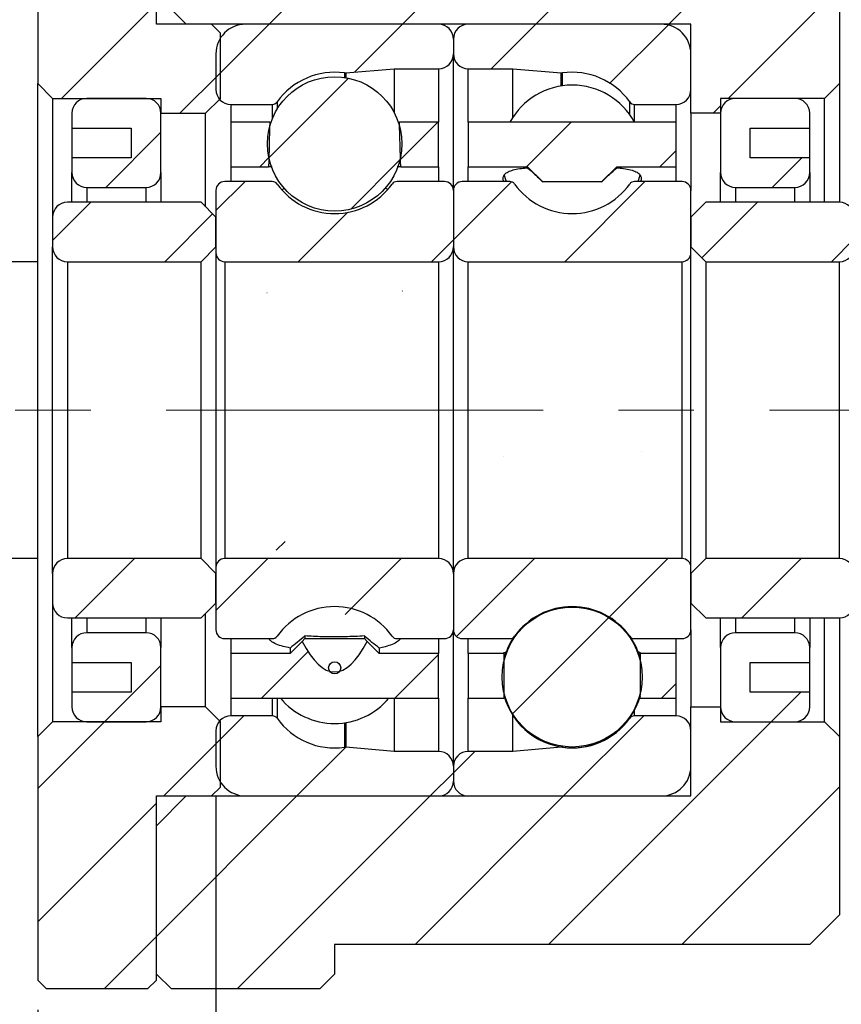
# Model space of a CAD drawing. Header units: millimetres. Extents: x 29 to 347, y 49 to 193.
# Tile 9 of 12: x 220 to 247, y 69 to 103. Entities that reach past the tile are written whole.
import ezdxf

# ---------------------------------------------------------------- set-up
doc = ezdxf.new("R2010")
doc.units = ezdxf.units.MM
doc.linetypes.add('CENTERX2', pattern=[20.32, 12.7, -2.54, 2.54, -2.54])
doc.layers.add('FORMAT', color=7, linetype='Continuous')
doc.styles.add('SLDTEXTSTYLE0', font='TXT', dxfattribs={"width": 0.75})
doc.dimstyles.new('SLDDIMSTYLE0', dxfattribs={"dimtxt": 3.5, "dimasz": 2.5, "dimexe": 0, "dimexo": 0.0625, "dimgap": 0.875, "dimtad": 1, "dimdec": 1, "dimrnd": 1e-09, "dimzin": 12, "dimdsep": 46, "dimtxsty": 'SLDTEXTSTYLE0', "dimsah": 1, "dimcen": 0.09, "dimadec": 0, "dimazin": 3, "dimtfac": 1, "dimtdec": 1, "dimtofl": 0, "dimtmove": 0, "dimatfit": 3, "dimfxl": 0, "dimfrac": 2, "dimtolj": 1, "dimtzin": 12, "dimarcsym": 0})
doc.dimstyles.new('SLDDIMSTYLE3', dxfattribs={"dimtxt": 3.5, "dimasz": 2.5, "dimexe": 0, "dimexo": 0.0625, "dimgap": 0.875, "dimtad": 1, "dimrnd": 1e-09, "dimzin": 12, "dimdsep": 46, "dimtxsty": 'SLDTEXTSTYLE0', "dimsah": 1, "dimcen": 0.09, "dimadec": 0, "dimazin": 3, "dimtfac": 1, "dimtmove": 0, "dimatfit": 0, "dimfxl": 0, "dimfrac": 2, "dimtolj": 1, "dimtzin": 12, "dimarcsym": 0})
doc.dimstyles.new('SLDDIMSTYLE5', dxfattribs={"dimtxt": 3.5, "dimasz": 2.5, "dimexe": 0, "dimexo": 0.0625, "dimgap": 0.875, "dimtad": 1, "dimdec": 1, "dimrnd": 1e-09, "dimzin": 12, "dimdsep": 46, "dimtxsty": 'SLDTEXTSTYLE0', "dimsah": 1, "dimcen": 0.09, "dimadec": 0, "dimazin": 3, "dimtfac": 1, "dimtdec": 1, "dimtmove": 0, "dimatfit": 0, "dimfxl": 0, "dimfrac": 2, "dimtolj": 1, "dimtzin": 12, "dimarcsym": 0})

# ---------------------------------------------------------------- blocks, each defined once
blk = doc.blocks.new('_D_17')
at = {"layer": 'FORMAT', "color": 7}
for p, q in [((247.372, 107.44), (247.372, 124.167)), ((255.872, 95.94), (255.872, 124.167)), ((247.372, 123.167), (241.872, 123.167)), ((247.372, 123.167), (255.872, 123.167)), ((255.872, 123.167), (261.372, 123.167))]:
    blk.add_line(p, q, dxfattribs=at)
for centre, start, end in [((254.533, 125.945), 153.4349, 206.5651), ((249.886, 125.945), 333.4349, 26.5651)]:
    blk.add_arc(centre, 6.212, start, end, dxfattribs=at)
for points in [[(247.372, 123.167), (244.872, 123.417), (244.872, 122.917)], [(255.872, 123.167), (258.372, 122.917), (258.372, 123.417)]]:
    blk.add_solid(points, dxfattribs=at)
at = {"layer": 'FORMAT', "color": 7, "insert": (248.976, 127.679), "char_height": 3.5, "attachment_point": 1, "style": 'SLDTEXTSTYLE0'}
blk.add_mtext('8.5', dxfattribs=at)
blk = doc.blocks.new('_D_18')
at = {"layer": 'FORMAT', "color": 7}
for p, q in [((226.372, 76.44), (226.372, 61.762)), ((220.372, 69.24), (220.372, 61.762)), ((220.372, 62.762), (215.146, 62.762)), ((220.372, 62.762), (226.372, 62.762)), ((226.372, 62.762), (231.872, 62.762))]:
    blk.add_line(p, q, dxfattribs=at)
for points in [[(220.372, 62.762), (217.872, 63.012), (217.872, 62.512)], [(226.372, 62.762), (228.872, 62.512), (228.872, 63.012)]]:
    blk.add_solid(points, dxfattribs=at)
at = {"layer": 'FORMAT', "color": 7, "insert": (215.146, 67.273), "char_height": 3.5, "attachment_point": 1, "style": 'SLDTEXTSTYLE0'}
blk.add_mtext('6', dxfattribs=at)
blk = doc.blocks.new('_D_19')
at = {"layer": 'FORMAT', "color": 7}
for p, q in [((255.872, 82.94), (255.872, 61.762)), ((226.372, 76.44), (226.372, 61.762)), ((255.872, 62.762), (226.372, 62.762))]:
    blk.add_line(p, q, dxfattribs=at)
for points in [[(226.372, 62.762), (228.872, 62.512), (228.872, 63.012)], [(255.872, 62.762), (253.372, 63.012), (253.372, 62.512)]]:
    blk.add_solid(points, dxfattribs=at)
at = {"layer": 'FORMAT', "color": 7, "insert": (236.777, 67.273), "char_height": 3.5, "attachment_point": 1, "style": 'SLDTEXTSTYLE0'}
blk.add_mtext('29.5', dxfattribs=at)
blk = doc.blocks.new('_D_20')
at = {"layer": 'FORMAT', "color": 7}
for p, q in [((214.353, 94.44), (214.353, 99.94)), ((220.372, 94.44), (213.353, 94.44)), ((214.353, 94.44), (214.353, 84.44)), ((220.372, 84.44), (213.353, 84.44)), ((214.353, 84.44), (214.353, 78.94))]:
    blk.add_line(p, q, dxfattribs=at)
for points in [[(214.353, 94.44), (214.603, 96.94), (214.103, 96.94)], [(214.353, 84.44), (214.103, 81.94), (214.603, 81.94)]]:
    blk.add_solid(points, dxfattribs=at)
at = {"layer": 'FORMAT', "color": 7, "char_height": 3.5, "attachment_point": 1, "rotation": 90, "style": 'SLDTEXTSTYLE0'}
for s, insert in [('10', (209.787, 88.673)), ('%%c', (209.841, 83.395))]:
    blk.add_mtext(s, dxfattribs=dict(at, insert=insert))

msp = doc.modelspace()

# ---------------------------------------------------------------- hatches: boundary and pattern name
at = {"linetype": 'Continuous', "lineweight": 18}
h = msp.add_hatch(dxfattribs=at)
h.set_pattern_fill('ANSI31', style=0)
h.paths.add_polyline_path([(226.5224, 102.1396), (226.2224, 102.4396), (224.3724, 102.4396), (224.3724, 108.9396), (220.6724, 108.9396), (220.3724, 108.6396), (220.3724, 100.4396), (220.8724, 99.9396), (224.5224, 99.9396), (224.5224, 99.4396), (226.0224, 99.4396), (226.5224, 99.9396)], flags=0)
h = msp.add_hatch(dxfattribs=at)
h.set_pattern_fill('ANSI31', style=0)
h.paths.add_polyline_path([(224.3724, 103.4396), (225.3724, 102.4396), (242.3724, 102.4396), (242.3724, 99.4396), (243.3724, 99.4396), (243.3724, 99.9396), (246.8724, 99.9396), (247.3724, 100.4396), (247.3724, 106.4396), (246.3724, 107.4396), (230.3724, 107.4396), (230.3724, 108.4396), (229.8724, 108.9396), (224.8724, 108.9396), (224.3724, 108.4396)], flags=0)
h = msp.add_hatch(dxfattribs=at)
h.set_pattern_fill('ANSI31', style=0)
edge = h.paths.add_edge_path(flags=0)
edge.add_line((234.3724, 101.4396), (234.3724, 101.9396))
edge.add_arc((233.8724, 101.9396), 0.5, 0, 90)
edge.add_line((233.8724, 102.4396), (227.3724, 102.4396))
edge.add_arc((227.3724, 101.4396), 1, 90, 180)
edge.add_line((226.3724, 101.4396), (226.3724, 100.2396))
edge.add_arc((226.8724, 100.2396), 0.5, 180, 270)
edge.add_line((226.8724, 99.7396), (228.2718, 99.7396))
edge.add_arc((228.2718, 99.9396), 0.2, 270, 324.47108)
edge.add_arc((230.3724, 98.4396), 2.3813, 82.10725, 144.47108, ccw=False)
edge.add_arc((230.7269, 100.9964), 0.2, 262.10725, 275)
edge.add_line((230.7443, 100.7971), (232.3724, 100.9396))
edge.add_line((232.3724, 100.9396), (233.8724, 100.9396))
edge.add_arc((233.8724, 101.4396), 0.5, 270, 360)
h = msp.add_hatch(dxfattribs=at)
h.set_pattern_fill('ANSI31', style=0)
edge = h.paths.add_edge_path(flags=0)
edge.add_line((241.3724, 102.4396), (234.8724, 102.4396))
edge.add_arc((234.8724, 101.9396), 0.5, 90, 180)
edge.add_line((234.3724, 101.9396), (234.3724, 101.4396))
edge.add_arc((234.8724, 101.4396), 0.5, 180, 270)
edge.add_line((234.8724, 100.9396), (236.3724, 100.9396))
edge.add_line((236.3724, 100.9396), (238.0006, 100.7971))
edge.add_arc((238.018, 100.9964), 0.2, 265, 277.89275)
edge.add_arc((238.3724, 98.4396), 2.3813, 35.52892, 97.89275, ccw=False)
edge.add_arc((240.4731, 99.9396), 0.2, 215.52892, 270)
edge.add_line((240.4731, 99.7396), (241.8724, 99.7396))
edge.add_arc((241.8724, 100.2396), 0.5, 270, 360)
edge.add_line((242.3724, 100.2396), (242.3724, 101.4396))
edge.add_arc((241.3724, 101.4396), 1, 0, 90)
h = msp.add_hatch(dxfattribs=at)
h.set_pattern_fill('ANSI31', style=0)
edge = h.paths.add_edge_path(flags=0)
edge.add_arc((230.3724, 98.4091), 2.2634, 0, 360)
h = msp.add_hatch(dxfattribs=at)
h.set_pattern_fill('ANSI31', style=0)
edge = h.paths.add_edge_path(flags=0)
edge.add_line((223.5224, 98.9396), (223.5224, 97.9396))
edge.add_line((223.5224, 97.9396), (221.5224, 97.9396))
edge.add_line((221.5224, 97.9396), (221.5224, 97.4396))
edge.add_arc((222.0224, 97.4396), 0.5, 180, 270)
edge.add_line((222.0224, 96.9396), (224.0224, 96.9396))
edge.add_arc((224.0224, 97.4396), 0.5, 270, 360)
edge.add_line((224.5224, 97.4396), (224.5224, 99.4396))
edge.add_arc((224.0224, 99.4396), 0.5, 0, 90)
edge.add_line((224.0224, 99.9396), (222.0224, 99.9396))
edge.add_arc((222.0224, 99.4396), 0.5, 90, 180)
edge.add_line((221.5224, 99.4396), (221.5224, 98.9396))
edge.add_line((221.5224, 98.9396), (223.5224, 98.9396))
h = msp.add_hatch(dxfattribs=at)
h.set_pattern_fill('ANSI31', style=0)
edge = h.paths.add_edge_path(flags=0)
edge.add_line((246.3724, 97.4396), (246.3724, 97.9396))
edge.add_line((246.3724, 97.9396), (244.3724, 97.9396))
edge.add_line((244.3724, 97.9396), (244.3724, 98.9396))
edge.add_line((244.3724, 98.9396), (246.3724, 98.9396))
edge.add_line((246.3724, 98.9396), (246.3724, 99.4396))
edge.add_arc((245.8724, 99.4396), 0.5, 360, 450)
edge.add_line((245.8724, 99.9396), (243.8724, 99.9396))
edge.add_arc((243.8724, 99.4396), 0.5, 90, 180)
edge.add_line((243.3724, 99.4396), (243.3724, 97.4396))
edge.add_arc((243.8724, 97.4396), 0.5, 180, 270)
edge.add_line((243.8724, 96.9396), (245.8724, 96.9396))
edge.add_arc((245.8724, 97.4396), 0.5, 270, 360)
h = msp.add_hatch(dxfattribs=at)
h.set_pattern_fill('ANSI31', style=0)
edge = h.paths.add_edge_path(flags=0)
edge.add_line((228.1885, 99.1396), (226.8724, 99.1396))
edge.add_line((226.8724, 99.1396), (226.8724, 97.6396))
edge.add_line((226.8724, 97.6396), (228.1473, 97.6396))
edge.add_ellipse((230.3724, 89.4396), major_axis=(0, 28.2786), ratio=0.0822177, start_angle=69.93928, end_angle=73.14372, ccw=False)
h = msp.add_hatch(dxfattribs=at)
h.set_pattern_fill('ANSI31', style=0)
edge = h.paths.add_edge_path(flags=0)
edge.add_ellipse((230.3724, 89.4396), major_axis=(0, 28.2786), ratio=0.0822177, start_angle=286.85628, end_angle=290.06072, ccw=False)
edge.add_line((232.5975, 97.6396), (233.8724, 97.6396))
edge.add_line((233.8724, 97.6396), (233.8724, 99.1396))
edge.add_line((233.8724, 99.1396), (232.5564, 99.1396))
h = msp.add_hatch(dxfattribs=at)
h.set_pattern_fill('ANSI31', style=0)
h.paths.add_polyline_path([(239.3724, 97.1396), (239.8724, 97.6396), (241.8724, 97.6396), (241.8724, 99.1396), (234.8724, 99.1396), (234.8724, 97.6396), (236.8724, 97.6396), (237.3724, 97.1396)], flags=0)
h = msp.add_hatch(dxfattribs=at)
h.set_pattern_fill('ANSI31', style=0)
edge = h.paths.add_edge_path(flags=0)
edge.add_line((226.3724, 96.8396), (226.3724, 94.7396))
edge.add_arc((226.6724, 94.7396), 0.3, 180, 270)
edge.add_line((226.6724, 94.4396), (233.8724, 94.4396))
edge.add_arc((233.8724, 94.9396), 0.5, 270, 360)
edge.add_line((234.3724, 94.9396), (234.3724, 96.8396))
edge.add_arc((234.0724, 96.8396), 0.3, 0, 90)
edge.add_line((234.0724, 97.1396), (232.4731, 97.1396))
edge.add_arc((232.4731, 96.9396), 0.2, 90, 144.47108)
edge.add_arc((230.3724, 98.4396), 2.3813, 215.52892, 324.47108, ccw=False)
edge.add_arc((228.2718, 96.9396), 0.2, 35.52892, 90)
edge.add_line((228.2718, 97.1396), (226.6724, 97.1396))
edge.add_arc((226.6724, 96.8396), 0.3, 90, 180)
h = msp.add_hatch(dxfattribs=at)
h.set_pattern_fill('ANSI31', style=0)
edge = h.paths.add_edge_path(flags=0)
edge.add_line((234.8724, 94.4396), (242.0724, 94.4396))
edge.add_arc((242.0724, 94.7396), 0.3, 270, 360)
edge.add_line((242.3724, 94.7396), (242.3724, 96.8396))
edge.add_arc((242.0724, 96.8396), 0.3, 0, 90)
edge.add_line((242.0724, 97.1396), (240.4731, 97.1396))
edge.add_arc((240.4731, 96.9396), 0.2, 90, 144.47108)
edge.add_arc((238.3724, 98.4396), 2.3813, 215.52892, 324.47108, ccw=False)
edge.add_arc((236.2718, 96.9396), 0.2, 35.52892, 90)
edge.add_line((236.2718, 97.1396), (234.6724, 97.1396))
edge.add_arc((234.6724, 96.8396), 0.3, 90, 180)
edge.add_line((234.3724, 96.8396), (234.3724, 94.9396))
edge.add_arc((234.8724, 94.9396), 0.5, 180, 270)
h = msp.add_hatch(dxfattribs=at)
h.set_pattern_fill('ANSI31', style=0)
edge = h.paths.add_edge_path(flags=0)
edge.add_line((225.8724, 94.4396), (226.3724, 94.9396))
edge.add_line((226.3724, 94.9396), (226.3724, 95.9396))
edge.add_line((226.3724, 95.9396), (225.8724, 96.4396))
edge.add_line((225.8724, 96.4396), (221.3724, 96.4396))
edge.add_arc((221.3724, 95.9396), 0.5, 90, 180)
edge.add_line((220.8724, 95.9396), (220.8724, 94.9396))
edge.add_arc((221.3724, 94.9396), 0.5, 180, 270)
edge.add_line((221.3724, 94.4396), (225.8724, 94.4396))
h = msp.add_hatch(dxfattribs=at)
h.set_pattern_fill('ANSI31', style=0)
edge = h.paths.add_edge_path(flags=0)
edge.add_line((242.3724, 94.9396), (242.8724, 94.4396))
edge.add_line((242.8724, 94.4396), (247.3724, 94.4396))
edge.add_arc((247.3724, 94.9396), 0.5, 270, 360)
edge.add_line((247.8724, 94.9396), (247.8724, 95.9396))
edge.add_arc((247.3724, 95.9396), 0.5, 0, 90)
edge.add_line((247.3724, 96.4396), (242.8724, 96.4396))
edge.add_line((242.8724, 96.4396), (242.3724, 95.9396))
edge.add_line((242.3724, 95.9396), (242.3724, 94.9396))
h = msp.add_hatch(dxfattribs=at)
h.set_pattern_fill('ANSI31', style=0)
edge = h.paths.add_edge_path(flags=0)
edge.add_ellipse((238.3724, 89.4396), major_axis=(0, -61.4813), ratio=0.0378163, start_angle=277.664595, end_angle=279.077566, ccw=False)
edge.add_line((236.0682, 81.2396), (234.8724, 81.2396))
edge.add_line((234.8724, 81.2396), (234.8724, 79.7396))
edge.add_line((234.8724, 79.7396), (236.0766, 79.7396))
h = msp.add_hatch(dxfattribs=at)
h.set_pattern_fill('ANSI31', style=0)
edge = h.paths.add_edge_path(flags=0)
edge.add_line((240.6683, 79.7396), (241.8724, 79.7396))
edge.add_line((241.8724, 79.7396), (241.8724, 81.2396))
edge.add_line((241.8724, 81.2396), (240.6767, 81.2396))
edge.add_ellipse((238.3724, 89.4396), major_axis=(0, -61.4813), ratio=0.0378163, start_angle=80.922434, end_angle=82.335405, ccw=False)
h = msp.add_hatch(dxfattribs=at)
h.set_pattern_fill('ANSI31', style=0)
edge = h.paths.add_edge_path(flags=0)
edge.add_line((226.8724, 79.7396), (233.8724, 79.7396))
edge.add_line((233.8724, 79.7396), (233.8724, 81.2396))
edge.add_line((233.8724, 81.2396), (231.8724, 81.2396))
edge.add_line((231.8724, 81.2396), (231.4627, 81.6493))
edge.add_ellipse((230.3724, 89.4396), major_axis=(0, -8.8201), ratio=0.2636028, start_angle=-27.9644, end_angle=27.9644, ccw=False)
edge.add_line((229.2822, 81.6493), (228.8724, 81.2396))
edge.add_line((228.8724, 81.2396), (226.8724, 81.2396))
edge.add_line((226.8724, 81.2396), (226.8724, 79.7396))
h = msp.add_hatch(dxfattribs=at)
h.set_pattern_fill('ANSI31', style=0)
edge = h.paths.add_edge_path(flags=0)
edge.add_line((226.3724, 83.9396), (225.8724, 84.4396))
edge.add_line((225.8724, 84.4396), (221.3724, 84.4396))
edge.add_arc((221.3724, 83.9396), 0.5, 90, 180)
edge.add_line((220.8724, 83.9396), (220.8724, 82.9396))
edge.add_arc((221.3724, 82.9396), 0.5, 180, 270)
edge.add_line((221.3724, 82.4396), (225.8724, 82.4396))
edge.add_line((225.8724, 82.4396), (226.3724, 82.9396))
edge.add_line((226.3724, 82.9396), (226.3724, 83.9396))
h = msp.add_hatch(dxfattribs=at)
h.set_pattern_fill('ANSI31', style=0)
edge = h.paths.add_edge_path(flags=0)
edge.add_line((233.8724, 84.4396), (226.6724, 84.4396))
edge.add_arc((226.6724, 84.1396), 0.3, 90, 180)
edge.add_line((226.3724, 84.1396), (226.3724, 82.0396))
edge.add_arc((226.6724, 82.0396), 0.3, 180, 270)
edge.add_line((226.6724, 81.7396), (228.2718, 81.7396))
edge.add_arc((228.2718, 81.9396), 0.2, 270, 324.47108)
edge.add_arc((230.3724, 80.4396), 2.3813, 35.52892, 144.47108, ccw=False)
edge.add_arc((232.4731, 81.9396), 0.2, 215.52892, 270)
edge.add_line((232.4731, 81.7396), (234.0724, 81.7396))
edge.add_arc((234.0724, 82.0396), 0.3, 270, 360)
edge.add_line((234.3724, 82.0396), (234.3724, 83.9396))
edge.add_arc((233.8724, 83.9396), 0.5, 360, 450)
h = msp.add_hatch(dxfattribs=at)
h.set_pattern_fill('ANSI31', style=0)
edge = h.paths.add_edge_path(flags=0)
edge.add_line((242.3724, 82.0396), (242.3724, 84.1396))
edge.add_arc((242.0724, 84.1396), 0.3, 0, 90)
edge.add_line((242.0724, 84.4396), (234.8724, 84.4396))
edge.add_arc((234.8724, 83.9396), 0.5, 90, 180)
edge.add_line((234.3724, 83.9396), (234.3724, 82.0396))
edge.add_arc((234.6724, 82.0396), 0.3, 180, 270)
edge.add_line((234.6724, 81.7396), (236.2718, 81.7396))
edge.add_arc((236.2718, 81.9396), 0.2, 270, 324.47108)
edge.add_arc((238.3724, 80.4396), 2.3813, 35.52892, 144.47108, ccw=False)
edge.add_arc((240.4731, 81.9396), 0.2, 215.52892, 270)
edge.add_line((240.4731, 81.7396), (242.0724, 81.7396))
edge.add_arc((242.0724, 82.0396), 0.3, 270, 360)
h = msp.add_hatch(dxfattribs=at)
h.set_pattern_fill('ANSI31', style=0)
edge = h.paths.add_edge_path(flags=0)
edge.add_line((242.8724, 84.4396), (242.3724, 83.9396))
edge.add_line((242.3724, 83.9396), (242.3724, 82.9396))
edge.add_line((242.3724, 82.9396), (242.8724, 82.4396))
edge.add_line((242.8724, 82.4396), (247.3724, 82.4396))
edge.add_arc((247.3724, 82.9396), 0.5, 270, 360)
edge.add_line((247.8724, 82.9396), (247.8724, 83.9396))
edge.add_arc((247.3724, 83.9396), 0.5, 0, 90)
edge.add_line((247.3724, 84.4396), (242.8724, 84.4396))
h = msp.add_hatch(dxfattribs=at)
h.set_pattern_fill('ANSI31', style=0)
edge = h.paths.add_edge_path(flags=0)
edge.add_arc((238.3724, 80.446), 2.3568, 0, 360)
h = msp.add_hatch(dxfattribs=at)
h.set_pattern_fill('ANSI31', style=0)
edge = h.paths.add_edge_path(flags=0)
edge.add_line((221.5224, 81.4396), (221.5224, 80.9396))
edge.add_line((221.5224, 80.9396), (223.5224, 80.9396))
edge.add_line((223.5224, 80.9396), (223.5224, 79.9396))
edge.add_line((223.5224, 79.9396), (221.5224, 79.9396))
edge.add_line((221.5224, 79.9396), (221.5224, 79.4396))
edge.add_arc((222.0224, 79.4396), 0.5, 180, 270)
edge.add_line((222.0224, 78.9396), (224.0224, 78.9396))
edge.add_arc((224.0224, 79.4396), 0.5, 270, 360)
edge.add_line((224.5224, 79.4396), (224.5224, 81.4396))
edge.add_arc((224.0224, 81.4396), 0.5, 0, 90)
edge.add_line((224.0224, 81.9396), (222.0224, 81.9396))
edge.add_arc((222.0224, 81.4396), 0.5, 90, 180)
h = msp.add_hatch(dxfattribs=at)
h.set_pattern_fill('ANSI31', style=0)
edge = h.paths.add_edge_path(flags=0)
edge.add_line((244.3724, 79.9396), (244.3724, 80.9396))
edge.add_line((244.3724, 80.9396), (246.3724, 80.9396))
edge.add_line((246.3724, 80.9396), (246.3724, 81.4396))
edge.add_arc((245.8724, 81.4396), 0.5, 0, 90)
edge.add_line((245.8724, 81.9396), (243.8724, 81.9396))
edge.add_arc((243.8724, 81.4396), 0.5, 90, 180)
edge.add_line((243.3724, 81.4396), (243.3724, 79.4396))
edge.add_arc((243.8724, 79.4396), 0.5, 180, 270)
edge.add_line((243.8724, 78.9396), (245.8724, 78.9396))
edge.add_arc((245.8724, 79.4396), 0.5, 270, 360)
edge.add_line((246.3724, 79.4396), (246.3724, 79.9396))
edge.add_line((246.3724, 79.9396), (244.3724, 79.9396))
h = msp.add_hatch(dxfattribs=at)
h.set_pattern_fill('ANSI31', style=0)
edge = h.paths.add_edge_path(flags=0)
edge.add_arc((230.3724, 80.7579), 0.2048, 0, 360)
h = msp.add_hatch(dxfattribs=at)
h.set_pattern_fill('ANSI31', style=0)
h.paths.add_polyline_path([(224.0724, 69.9396), (224.3724, 70.2396), (224.3724, 76.4396), (226.2224, 76.4396), (226.5224, 76.7396), (226.5224, 78.9396), (226.0224, 79.4396), (224.5224, 79.4396), (224.5224, 78.9396), (220.8724, 78.9396), (220.3724, 78.4396), (220.3724, 70.2396), (220.6724, 69.9396)], flags=0)
h = msp.add_hatch(dxfattribs=at)
h.set_pattern_fill('ANSI31', style=0)
h.paths.add_polyline_path([(225.3724, 76.4396), (224.3724, 75.4396), (224.3724, 70.4396), (224.8724, 69.9396), (229.8724, 69.9396), (230.3724, 70.4396), (230.3724, 71.4396), (246.3724, 71.4396), (247.3724, 72.4396), (247.3724, 78.4396), (246.8724, 78.9396), (243.3724, 78.9396), (243.3724, 79.4396), (242.3724, 79.4396), (242.3724, 76.4396)], flags=0)
h = msp.add_hatch(dxfattribs=at)
h.set_pattern_fill('ANSI31', style=0)
edge = h.paths.add_edge_path(flags=0)
edge.add_line((227.3724, 76.4396), (233.8724, 76.4396))
edge.add_arc((233.8724, 76.9396), 0.5, 270, 360)
edge.add_line((234.3724, 76.9396), (234.3724, 77.4396))
edge.add_arc((233.8724, 77.4396), 0.5, 360, 450)
edge.add_line((233.8724, 77.9396), (232.3724, 77.9396))
edge.add_line((232.3724, 77.9396), (230.7443, 78.082))
edge.add_arc((230.7269, 77.8828), 0.2, 85, 97.89275)
edge.add_arc((230.3724, 80.4396), 2.3813, 215.52892, 277.89275, ccw=False)
edge.add_arc((228.2718, 78.9396), 0.2, 35.52892, 90)
edge.add_line((228.2718, 79.1396), (226.8724, 79.1396))
edge.add_arc((226.8724, 78.6396), 0.5, 90, 180)
edge.add_line((226.3724, 78.6396), (226.3724, 77.4396))
edge.add_arc((227.3724, 77.4396), 1, 180, 270)
h = msp.add_hatch(dxfattribs=at)
h.set_pattern_fill('ANSI31', style=0)
edge = h.paths.add_edge_path(flags=0)
edge.add_line((234.3724, 77.4396), (234.3724, 76.9396))
edge.add_arc((234.8724, 76.9396), 0.5, 180, 270)
edge.add_line((234.8724, 76.4396), (241.3724, 76.4396))
edge.add_arc((241.3724, 77.4396), 1, 270, 360)
edge.add_line((242.3724, 77.4396), (242.3724, 78.6396))
edge.add_arc((241.8724, 78.6396), 0.5, 360, 450)
edge.add_line((241.8724, 79.1396), (240.4731, 79.1396))
edge.add_arc((240.4731, 78.9396), 0.2, 90, 144.47108)
edge.add_arc((238.3724, 80.4396), 2.3813, 262.10725, 324.47108, ccw=False)
edge.add_arc((238.018, 77.8828), 0.2, 82.10725, 95)
edge.add_line((238.0006, 78.082), (236.3724, 77.9396))
edge.add_line((236.3724, 77.9396), (234.8724, 77.9396))
edge.add_arc((234.8724, 77.4396), 0.5, 90, 180)

# ---------------------------------------------------------------- linework, layer by layer
at = {"color": 7, "linetype": 'Continuous', "lineweight": 25}
for p, q in [((224.3724, 102.4396), (224.3724, 108.9396)), ((220.3724, 108.6396), (220.3724, 100.4396)), ((247.3724, 106.4396), (247.3724, 100.4396)), ((225.3724, 102.4396), (224.3724, 103.4396)), ((226.2224, 102.4396), (224.3724, 102.4396)), ((242.3724, 102.4396), (225.3724, 102.4396)), ((226.2224, 102.4396), (226.5224, 102.1396)), ((233.8724, 102.4396), (227.3724, 102.4396)), ((241.3724, 102.4396), (234.8724, 102.4396)), ((242.3724, 99.4396), (242.3724, 102.4396)), ((226.5224, 99.9396), (226.5224, 102.1396)), ((234.3724, 101.9396), (234.3724, 101.4396)), ((226.3724, 101.4396), (226.3724, 100.2396)), ((234.3724, 96.8396), (234.3724, 101.4396)), ((242.3724, 100.2396), (242.3724, 101.4396)), ((230.7443, 100.7971), (232.3724, 100.9396)), ((232.3724, 100.9396), (232.3724, 99.4687)), ((232.3724, 100.9396), (233.8724, 100.9396)), ((234.8724, 100.9396), (236.3724, 100.9396)), ((236.3724, 99.2996), (236.3724, 100.9396)), ((236.3724, 100.9396), (238.0006, 100.7971)), ((220.8724, 99.9396), (220.3724, 100.4396)), ((220.3724, 78.4396), (220.3724, 100.4396)), ((247.3724, 100.4396), (246.8724, 99.9396)), ((247.3724, 100.4396), (247.3724, 96.4396)), ((220.8724, 99.9396), (224.5224, 99.9396)), ((220.8724, 99.9396), (220.8724, 95.9396)), ((224.0224, 99.9396), (222.0224, 99.9396)), ((224.5224, 99.9396), (224.5224, 99.4396)), ((226.5224, 99.9396), (226.0224, 99.4396)), ((246.8724, 99.9396), (243.3724, 99.9396)), ((243.3724, 99.9396), (243.3724, 99.4396)), ((245.8724, 99.9396), (243.8724, 99.9396)), ((246.8724, 96.4396), (246.8724, 99.9396)), ((226.8724, 99.7396), (228.2718, 99.7396)), ((240.4731, 99.7396), (241.8724, 99.7396)), ((221.5224, 99.4396), (221.5224, 98.9396)), ((224.5224, 97.4396), (224.5224, 99.4396)), ((224.5224, 99.4396), (226.0224, 99.4396)), ((226.0224, 96.2896), (226.0224, 99.4396)), ((243.3724, 99.4396), (242.3724, 99.4396)), ((242.3724, 99.4396), (242.3724, 96.8396)), ((243.3724, 99.4396), (243.3724, 97.4396)), ((246.3724, 98.9396), (246.3724, 99.4396)), ((221.5224, 98.9396), (223.5224, 98.9396)), ((221.5224, 98.9396), (221.5224, 97.9396)), ((223.5224, 98.9396), (223.5224, 97.9396)), ((228.1885, 99.1396), (226.8724, 99.1396)), ((226.8724, 99.1396), (226.8724, 97.6396)), ((228.1885, 99.1396), (228.2446, 99.1383)), ((233.8724, 99.1396), (232.5564, 99.1396)), ((233.8724, 97.6396), (233.8724, 99.1396)), ((241.8724, 99.1396), (234.8724, 99.1396)), ((234.8724, 99.1396), (234.8724, 97.6396)), ((241.8724, 97.6396), (241.8724, 99.1396)), ((244.3724, 98.9396), (246.3724, 98.9396)), ((244.3724, 97.9396), (244.3724, 98.9396)), ((246.3724, 97.9396), (246.3724, 98.9396)), ((223.5224, 97.9396), (221.5224, 97.9396)), ((221.5224, 97.9396), (221.5224, 97.4396)), ((246.3724, 97.9396), (244.3724, 97.9396)), ((246.3724, 97.4396), (246.3724, 97.9396)), ((226.8724, 97.6396), (228.1473, 97.6396)), ((226.8724, 97.6396), (226.8724, 97.1396)), ((228.2649, 97.6312), (228.1473, 97.6396)), ((232.5975, 97.6396), (232.4765, 97.6327)), ((232.5975, 97.6396), (233.8724, 97.6396)), ((233.8724, 97.6396), (233.8724, 97.1396)), ((234.8724, 97.6396), (236.8724, 97.6396)), ((234.8724, 97.1396), (234.8724, 97.6396)), ((236.8724, 97.6042), (236.8724, 97.6396)), ((236.8724, 97.6396), (237.3724, 97.1396)), ((239.3724, 97.1396), (239.8724, 97.6396)), ((239.8724, 97.6042), (239.8724, 97.6396)), ((239.8724, 97.6396), (241.8724, 97.6396)), ((241.8724, 97.1396), (241.8724, 97.6396)), ((221.5224, 96.4396), (221.5224, 97.4396)), ((224.5224, 97.4396), (224.5224, 96.4396)), ((243.3724, 96.4396), (243.3724, 97.4396)), ((246.3724, 97.4396), (246.3724, 96.4396)), ((222.0224, 96.9396), (224.0224, 96.9396)), ((228.2718, 97.1396), (226.6724, 97.1396)), ((228.6036, 96.8752), (228.6968, 96.9186)), ((234.0724, 97.1396), (232.4731, 97.1396)), ((236.2718, 97.1396), (234.6724, 97.1396)), ((237.3724, 97.1396), (239.3724, 97.1396)), ((237.3724, 97.1348), (237.3724, 97.1396)), ((239.3724, 97.1348), (239.3724, 97.1396)), ((242.0724, 97.1396), (240.4731, 97.1396)), ((243.8724, 96.9396), (245.8724, 96.9396)), ((226.3724, 96.8396), (226.3724, 94.7396)), ((234.3724, 96.8396), (234.3724, 94.9396)), ((242.3724, 94.7396), (242.3724, 96.8396)), ((225.8724, 96.4396), (221.3724, 96.4396)), ((225.8724, 96.4396), (226.3724, 95.9396)), ((242.3724, 95.9396), (242.8724, 96.4396)), ((247.3724, 96.4396), (242.8724, 96.4396)), ((220.8724, 95.9396), (220.8724, 94.9396)), ((226.3724, 94.9396), (226.3724, 95.9396)), ((242.3724, 95.9396), (242.3724, 94.9396)), ((220.8724, 83.9396), (220.8724, 94.9396)), ((226.3724, 94.9396), (225.8724, 94.4396)), ((234.3724, 83.9396), (234.3724, 94.9396)), ((242.8724, 94.4396), (242.3724, 94.9396)), ((226.3724, 94.7396), (226.3724, 84.1396)), ((242.3724, 84.1396), (242.3724, 94.7396)), ((221.3724, 94.4396), (225.8724, 94.4396)), ((221.3724, 94.4396), (221.3724, 84.4396)), ((225.8724, 84.4396), (225.8724, 94.4396)), ((226.6724, 94.4396), (226.6724, 84.4396)), ((226.6724, 94.4396), (233.8724, 94.4396)), ((233.8724, 94.4396), (233.8724, 84.4396)), ((234.8724, 84.4396), (234.8724, 94.4396)), ((234.8724, 94.4396), (242.0724, 94.4396)), ((242.0724, 84.4396), (242.0724, 94.4396)), ((242.8724, 94.4396), (247.3724, 94.4396)), ((242.8724, 94.4396), (242.8724, 84.4396)), ((247.3724, 84.4396), (247.3724, 94.4396)), ((225.8724, 84.4396), (221.3724, 84.4396)), ((225.8724, 84.4396), (226.3724, 83.9396)), ((233.8724, 84.4396), (226.6724, 84.4396)), ((242.0724, 84.4396), (234.8724, 84.4396)), ((242.3724, 83.9396), (242.8724, 84.4396)), ((247.3724, 84.4396), (242.8724, 84.4396)), ((220.8724, 83.9396), (220.8724, 82.9396)), ((226.3724, 84.1396), (226.3724, 82.0396)), ((226.3724, 82.9396), (226.3724, 83.9396)), ((234.3724, 83.9396), (234.3724, 82.0396)), ((242.3724, 82.0396), (242.3724, 84.1396)), ((242.3724, 83.9396), (242.3724, 82.9396)), ((220.8724, 82.9396), (220.8724, 78.9396)), ((226.3724, 82.9396), (225.8724, 82.4396)), ((242.8724, 82.4396), (242.3724, 82.9396)), ((221.3724, 82.4396), (225.8724, 82.4396)), ((221.5224, 81.4396), (221.5224, 82.4396)), ((224.5224, 82.4396), (224.5224, 81.4396)), ((226.0224, 79.4396), (226.0224, 82.5896)), ((242.8724, 82.4396), (247.3724, 82.4396)), ((243.3724, 81.4396), (243.3724, 82.4396)), ((246.3724, 82.4396), (246.3724, 81.4396)), ((246.8724, 78.9396), (246.8724, 82.4396)), ((247.3724, 82.4396), (247.3724, 78.4396)), ((224.0224, 81.9396), (222.0224, 81.9396)), ((234.3724, 77.4396), (234.3724, 82.0396)), ((242.3724, 82.0396), (242.3724, 79.4396)), ((245.8724, 81.9396), (243.8724, 81.9396)), ((226.6724, 81.7396), (228.2718, 81.7396)), ((226.8724, 81.7396), (226.8724, 81.2396)), ((229.2822, 81.6493), (228.8724, 81.2396)), ((229.2822, 81.6493), (229.3724, 81.7399)), ((229.3724, 81.8322), (229.3724, 81.7399)), ((231.3724, 81.8322), (231.3724, 81.7399)), ((231.3724, 81.7399), (231.4627, 81.6493)), ((231.8724, 81.2396), (231.4627, 81.6493)), ((232.4731, 81.7396), (234.0724, 81.7396)), ((233.8724, 81.7396), (233.8724, 81.2396)), ((234.6724, 81.7396), (236.2718, 81.7396)), ((234.8724, 81.2396), (234.8724, 81.7396)), ((240.4731, 81.7396), (242.0724, 81.7396)), ((241.8724, 81.2396), (241.8724, 81.7396)), ((221.5224, 81.4396), (221.5224, 80.9396)), ((224.5224, 79.4396), (224.5224, 81.4396)), ((228.8724, 81.4249), (228.8724, 81.2396)), ((231.8724, 81.4249), (231.8724, 81.2396)), ((243.3724, 81.4396), (243.3724, 79.4396)), ((246.3724, 80.9396), (246.3724, 81.4396)), ((221.5224, 80.9396), (221.5224, 79.9396)), ((221.5224, 80.9396), (223.5224, 80.9396)), ((223.5224, 80.9396), (223.5224, 79.9396)), ((228.8724, 81.2396), (226.8724, 81.2396)), ((226.8724, 81.2396), (226.8724, 79.7396)), ((233.8724, 81.2396), (231.8724, 81.2396)), ((233.8724, 79.7396), (233.8724, 81.2396)), ((236.0682, 81.2396), (234.8724, 81.2396)), ((234.8724, 81.2396), (234.8724, 79.7396)), ((241.8724, 81.2396), (240.6767, 81.2396)), ((241.8724, 79.7396), (241.8724, 81.2396)), ((244.3724, 80.9396), (246.3724, 80.9396)), ((244.3724, 79.9396), (244.3724, 80.9396)), ((246.3724, 79.9396), (246.3724, 80.9396)), ((223.5224, 79.9396), (221.5224, 79.9396)), ((221.5224, 79.9396), (221.5224, 79.4396)), ((226.8724, 79.7396), (233.8724, 79.7396)), ((232.3724, 79.7396), (232.3724, 77.9396)), ((234.8724, 79.7396), (236.0766, 79.7396)), ((240.6683, 79.7396), (241.8724, 79.7396)), ((246.3724, 79.9396), (244.3724, 79.9396)), ((246.3724, 79.4396), (246.3724, 79.9396)), ((224.5224, 79.4396), (224.5224, 78.9396)), ((226.0224, 79.4396), (224.5224, 79.4396)), ((226.0224, 79.4396), (226.5224, 78.9396)), ((242.3724, 76.4396), (242.3724, 79.4396)), ((242.3724, 79.4396), (243.3724, 79.4396)), ((243.3724, 79.4396), (243.3724, 78.9396)), ((228.2718, 79.1396), (226.8724, 79.1396)), ((236.3724, 77.9396), (236.3724, 79.1536)), ((241.8724, 79.1396), (240.4731, 79.1396)), ((220.3724, 78.4396), (220.8724, 78.9396)), ((224.5224, 78.9396), (220.8724, 78.9396)), ((222.0224, 78.9396), (224.0224, 78.9396)), ((226.3724, 78.6396), (226.3724, 77.4396)), ((226.5224, 76.7396), (226.5224, 78.9396)), ((242.3724, 77.4396), (242.3724, 78.6396)), ((243.3724, 78.9396), (246.8724, 78.9396)), ((243.8724, 78.9396), (245.8724, 78.9396)), ((246.8724, 78.9396), (247.3724, 78.4396)), ((220.3724, 78.4396), (220.3724, 70.2396)), ((247.3724, 78.4396), (247.3724, 72.4396)), ((232.3724, 77.9396), (230.7443, 78.082)), ((238.0006, 78.082), (236.3724, 77.9396)), ((233.8724, 77.9396), (232.3724, 77.9396)), ((236.3724, 77.9396), (234.8724, 77.9396)), ((234.3724, 77.4396), (234.3724, 76.9396)), ((226.5224, 76.7396), (226.2224, 76.4396)), ((224.3724, 76.4396), (226.2224, 76.4396)), ((224.3724, 70.2396), (224.3724, 76.4396)), ((224.3724, 75.4396), (225.3724, 76.4396)), ((225.3724, 76.4396), (242.3724, 76.4396)), ((227.3724, 76.4396), (233.8724, 76.4396)), ((234.8724, 76.4396), (241.3724, 76.4396)), ((224.3724, 70.4396), (224.3724, 75.4396)), ((247.3724, 72.4396), (246.3724, 71.4396)), ((246.3724, 71.4396), (230.3724, 71.4396)), ((230.3724, 71.4396), (230.3724, 70.4396)), ((224.8724, 69.9396), (224.3724, 70.4396)), ((230.3724, 70.4396), (229.8724, 69.9396)), ((220.6724, 69.9396), (220.3724, 70.2396)), ((224.3724, 70.2396), (224.0724, 69.9396)), ((224.0724, 69.9396), (220.6724, 69.9396)), ((229.8724, 69.9396), (224.8724, 69.9396))]:
    msp.add_line(p, q, dxfattribs=at)
at = {"color": 8, "linetype": 'Continuous', "lineweight": 25}
for p, q in [((233.8724, 100.9396), (233.8724, 99.1396)), ((234.8724, 99.1396), (234.8724, 100.9396)), ((230.6994, 100.7982), (230.6994, 100.6487)), ((230.7443, 100.7971), (230.7443, 100.6417)), ((238.0006, 100.3592), (238.0006, 100.7971)), ((238.0454, 100.3658), (238.0454, 100.7982)), ((226.8724, 99.7396), (226.8724, 99.1396)), ((228.2718, 99.7396), (228.2718, 99.2517)), ((228.4345, 99.8233), (228.4345, 99.5784)), ((240.3104, 99.3909), (240.3104, 99.8233)), ((240.4731, 99.1396), (240.4731, 99.7396)), ((241.8724, 99.1396), (241.8724, 99.7396)), ((222.0224, 96.9396), (222.0224, 96.4396)), ((224.0224, 96.4396), (224.0224, 96.9396)), ((243.8724, 96.9396), (243.8724, 96.4396)), ((245.8724, 96.4396), (245.8724, 96.9396)), ((222.0224, 82.4396), (222.0224, 81.9396)), ((224.0224, 81.9396), (224.0224, 82.4396)), ((243.8724, 82.4396), (243.8724, 81.9396)), ((245.8724, 81.9396), (245.8724, 82.4396)), ((226.8724, 79.7396), (226.8724, 79.1396)), ((228.2718, 79.7396), (228.2718, 79.1396)), ((228.4345, 79.7396), (228.4345, 79.0558)), ((233.8724, 79.7396), (233.8724, 77.9396)), ((234.8724, 77.9396), (234.8724, 79.7396)), ((241.8724, 79.1396), (241.8724, 79.7396)), ((240.4731, 79.1396), (240.4731, 79.3246)), ((240.3104, 79.0558), (240.3104, 79.0622)), ((230.6994, 78.9053), (230.6994, 78.0809)), ((230.7443, 78.912), (230.7443, 78.082)), ((238.0006, 78.082), (238.0006, 78.094)), ((238.0454, 78.0809), (238.0454, 78.0873))]:
    msp.add_line(p, q, dxfattribs=at)
at = {"color": 7, "linetype": 'Continuous', "lineweight": 25, "flags": 128}
for points in [[(236.0812, 97.3587), (236.1287, 97.2097), (236.1549, 97.1396)], [(240.59, 97.1396), (240.6162, 97.2097), (240.6668, 97.3697)]]:
    msp.add_lwpolyline(points, dxfattribs=at)
at = {"color": 7, "linetype": 'Continuous', "lineweight": 25}
for centre, radius in [((230.3724, 98.4091), 2.2634), ((238.3724, 80.446), 2.3568), ((230.3724, 80.7579), 0.2048)]:
    msp.add_circle(centre, radius, dxfattribs=at)
for centre, radius, start, end in [((227.3724, 101.4396), 1, 90, 180), ((233.8724, 101.9396), 0.5, 0, 90), ((234.8724, 101.9396), 0.5, 90, 180), ((241.3724, 101.4396), 1, 0, 90), ((233.8724, 101.4396), 0.5, 270, 0), ((234.8724, 101.4396), 0.5, 180, 270), ((230.3724, 98.4396), 2.3813, 82.10725, 144.47108), ((230.7269, 100.9964), 0.2, 262.10725, 275), ((238.018, 100.9964), 0.2, 265, 277.89275), ((238.3724, 98.4396), 2.3813, 35.52892, 97.89275), ((226.8724, 100.2396), 0.5, 180, 270), ((238.3724, 98.0071), 2.3813, 90, 151.60465), ((238.3724, 98.0071), 2.3813, 28.09416, 90), ((241.8724, 100.2396), 0.5, 270, 0), ((222.0224, 99.4396), 0.5, 90, 180), ((224.0224, 99.4396), 0.5, 0, 90), ((243.8724, 99.4396), 0.5, 90, 180), ((245.8724, 99.4396), 0.5, 0, 90), ((228.2718, 99.9396), 0.2, 270, 324.47108), ((240.4731, 99.9396), 0.2, 215.52892, 270), ((222.0224, 97.4396), 0.5, 180, 270), ((224.0224, 97.4396), 0.5, 270, 0), ((243.8724, 97.4396), 0.5, 180, 270), ((245.8724, 97.4396), 0.5, 270, 0), ((226.6724, 96.8396), 0.3, 90, 180), ((228.2718, 96.9396), 0.2, 35.52892, 90), ((230.3724, 98.4396), 2.3813, 215.52892, 324.47108), ((232.4731, 96.9396), 0.2, 90, 144.47108), ((234.0724, 96.8396), 0.3, 0, 90), ((234.6724, 96.8396), 0.3, 90, 180), ((236.2718, 96.9396), 0.2, 35.52892, 90), ((238.3724, 98.4396), 2.3813, 215.52892, 324.47108), ((240.4731, 96.9396), 0.2, 90, 144.47108), ((242.0724, 96.8396), 0.3, 0, 90), ((221.3724, 95.9396), 0.5, 90, 180), ((247.3724, 95.9396), 0.5, 0, 90), ((221.3724, 94.9396), 0.5, 180, 270), ((233.8724, 94.9396), 0.5, 270, 0), ((234.8724, 94.9396), 0.5, 180, 270), ((247.3724, 94.9396), 0.5, 270, 0), ((226.6724, 94.7396), 0.3, 180, 270), ((242.0724, 94.7396), 0.3, 270, 0), ((221.3724, 83.9396), 0.5, 90, 180), ((226.6724, 84.1396), 0.3, 90, 180), ((233.8724, 83.9396), 0.5, 360, 90), ((234.8724, 83.9396), 0.5, 90, 180), ((242.0724, 84.1396), 0.3, 0, 90), ((247.3724, 83.9396), 0.5, 0, 90), ((221.3724, 82.9396), 0.5, 180, 270), ((247.3724, 82.9396), 0.5, 270, 0), ((230.3724, 80.4396), 2.3813, 35.52892, 144.47108), ((238.3724, 80.4396), 2.3813, 35.52892, 144.47108), ((222.0224, 81.4396), 0.5, 90, 180), ((224.0224, 81.4396), 0.5, 0, 90), ((226.6724, 82.0396), 0.3, 180, 270), ((234.0724, 82.0396), 0.3, 270, 0), ((234.6724, 82.0396), 0.3, 180, 270), ((242.0724, 82.0396), 0.3, 270, 360), ((243.8724, 81.4396), 0.5, 90, 180), ((245.8724, 81.4396), 0.5, 0, 90), ((228.2718, 81.9396), 0.2, 270, 324.47108), ((232.4731, 81.9396), 0.2, 215.52892, 270), ((238.3724, 80.446), 2.3813, 145.47736, 165.29507), ((236.2718, 81.9396), 0.2, 270, 324.47108), ((240.4731, 81.9396), 0.2, 215.52892, 270), ((238.3724, 80.446), 2.3813, 14.70493, 34.52264), ((230.3724, 81.264), 2.3813, 219.80686, 270), ((230.3724, 81.264), 2.3813, 270, 320.19314), ((238.3724, 80.446), 2.3812, 195.34669, 344.65331), ((222.0224, 79.4396), 0.5, 180, 270), ((224.0224, 79.4396), 0.5, 270, 0), ((243.8724, 79.4396), 0.5, 180, 270), ((245.8724, 79.4396), 0.5, 270, 0), ((226.8724, 78.6396), 0.5, 90, 180), ((228.2718, 78.9396), 0.2, 35.52892, 90), ((230.3724, 80.4396), 2.3813, 215.52892, 277.89275), ((238.3724, 80.4396), 2.3813, 262.10725, 324.47108), ((240.4731, 78.9396), 0.2, 90, 144.47108), ((241.8724, 78.6396), 0.5, 0, 90), ((230.7269, 77.8828), 0.2, 85, 97.89275), ((238.018, 77.8828), 0.2, 82.10725, 95), ((233.8724, 77.4396), 0.5, 360, 90), ((234.8724, 77.4396), 0.5, 90, 180), ((227.3724, 77.4396), 1, 180, 270), ((241.3724, 77.4396), 1, 270, 0), ((233.8724, 76.9396), 0.5, 270, 0), ((234.8724, 76.9396), 0.5, 180, 270)]:
    msp.add_arc(centre, radius, start, end, dxfattribs=at)
for centre, major_axis, ratio, start_param, end_param in [((230.3724, 89.4396), (0, 28.2786), 0.0822177, 1.2206708, 1.2765987), ((230.3724, 89.4396), (0, 28.2786), 0.0822177, 5.0065866, 5.0625145), ((230.3724, 89.4396), (0, -8.8201), 0.2636028, 5.7951144, 6.7712562), ((238.3724, 89.4396), (0, -61.4813), 0.0378163, 4.8461614, 4.8708224), ((238.3724, 89.4396), (0, -61.4813), 0.0378163, 1.4123629, 1.4370239)]:
    msp.add_ellipse(centre, major_axis=major_axis, ratio=ratio, start_param=start_param, end_param=end_param, dxfattribs=at)
for points, knots in [([(232.5036, 99.1378), (232.5156, 99.1385), (232.536, 99.1396), (232.5505, 99.1396), (232.5564, 99.1396)], [0, 0, 0, 0, 0.5955562, 1, 1, 1, 1]), ([(236.0776, 97.1396), (236.0685, 97.1579), (236.0368, 97.2212), (236.0496, 97.3133), (236.1153, 97.4108), (236.2422, 97.4878), (236.4261, 97.5451), (236.6392, 97.5828), (236.8026, 97.5978), (236.8724, 97.6042)], [0, 0, 0, 0, 0.0671444, 0.2324977, 0.3931262, 0.5537773, 0.7161698, 0.8785822, 1, 1, 1, 1]), ([(236.8724, 97.6042), (236.9523, 97.5316), (237.1128, 97.3857), (237.2856, 97.2187), (237.3724, 97.1348)], [0, 0, 0, 0, 0.4975628, 1, 1, 1, 1]), ([(239.3724, 97.1348), (239.4585, 97.2179), (239.6313, 97.3849), (239.7918, 97.5309), (239.8724, 97.6042)], [0, 0, 0, 0, 0.4977397, 1, 1, 1, 1]), ([(239.8724, 97.6042), (239.9513, 97.5968), (240.1272, 97.5804), (240.3488, 97.5382), (240.5316, 97.4752), (240.6519, 97.3905), (240.7015, 97.2854), (240.7046, 97.1992), (240.6747, 97.1469), (240.6704, 97.1396)], [0, 0, 0, 0, 0.1373938, 0.3065829, 0.4757471, 0.6435986, 0.8114256, 0.9734368, 1, 1, 1, 1]), ([(232.0705, 96.9212), (232.0852, 96.9158), (232.1143, 96.9052), (232.1372, 96.891), (232.1485, 96.8839)], [0, 0, 0, 0, 0.5013584, 1, 1, 1, 1]), ([(237.3724, 97.1348), (237.4765, 97.1361), (237.687, 97.1388), (238.0362, 97.1394), (238.4087, 97.1394), (238.871, 97.1397), (239.1823, 97.1367), (239.3724, 97.1348)], [0, 0, 0, 0, 0.1646805, 0.3331993, 0.516086, 0.7045764, 1, 1, 1, 1]), ([(228.8724, 81.4249), (228.7935, 81.441), (228.6173, 81.4768), (228.398, 81.5555), (228.2322, 81.6431), (228.1743, 81.7135), (228.1529, 81.7396)], [0, 0, 0, 0, 0.23880415, 0.5328733, 0.82689843, 1, 1, 1, 1]), ([(229.3724, 81.8322), (229.2864, 81.7585), (229.1136, 81.6103), (228.9531, 81.4869), (228.8724, 81.4249)], [0, 0, 0, 0, 0.49773936, 1, 1, 1, 1]), ([(231.3724, 81.8322), (231.2684, 81.8254), (231.0579, 81.8115), (230.7087, 81.8013), (230.3362, 81.7981), (229.8739, 81.8029), (229.5625, 81.8211), (229.3724, 81.8322)], [0, 0, 0, 0, 0.1646804, 0.3331993, 0.5160862, 0.7045761, 1, 1, 1, 1]), ([(229.3724, 81.7399), (229.4696, 81.7405), (229.676, 81.742), (230.0139, 81.7448), (230.3802, 81.7462), (230.7542, 81.7447), (231.091, 81.7417), (231.2897, 81.7404), (231.3724, 81.7399)], [0, 0, 0, 0, 0.1538807, 0.3269587, 0.5000176, 0.6842998, 0.8686072, 1, 1, 1, 1]), ([(231.8724, 81.4249), (231.7926, 81.4863), (231.6321, 81.6096), (231.4593, 81.7578), (231.3724, 81.8322)], [0, 0, 0, 0, 0.4975631, 1, 1, 1, 1]), ([(232.5964, 81.7396), (232.5652, 81.7063), (232.4953, 81.6319), (232.3176, 81.543), (232.1058, 81.4719), (231.9424, 81.439), (231.8724, 81.4249)], [0, 0, 0, 0, 0.2272508, 0.508475, 0.7897341, 1, 1, 1, 1]), ([(236.0682, 81.2396), (236.057, 81.2431), (236.038, 81.2491), (236.0958, 81.2792), (236.1575, 81.3018), (236.1757, 81.3085)], [0, 0, 0, 0, 0.5030899, 0.8532968, 1, 1, 1, 1]), ([(240.5783, 81.305), (240.6001, 81.2967), (240.6652, 81.272), (240.7086, 81.2463), (240.6876, 81.2419), (240.6767, 81.2396)], [0, 0, 0, 0, 0.1950315, 0.5833658, 1, 1, 1, 1])]:
    msp.add_open_spline(points, degree=3, knots=knots, dxfattribs=at)
at = {"layer": 'FORMAT', "color": 7, "linetype": 'CENTERX2', "lineweight": 18}
msp.add_line((257.7155, 89.4396), (218.6622, 89.4396), dxfattribs=at)

# ---------------------------------------------------------------- dimensions: what is measured, and where the dimension line sits
at = {"layer": 'FORMAT', "color": 7}
dim = msp.add_linear_dim(base=(255.8724, 123.167), p1=(247.3724, 106.4396), p2=(255.8724, 94.9396), text='(<>)', dimstyle='SLDDIMSTYLE5', dxfattribs=at)
dim.commit()
dim.dimension.update_dxf_attribs({"geometry": '_D_17', "text_midpoint": (252.2091, 123.167), "dimtype": 160})
dim = msp.add_linear_dim(base=(214.3526, 84.4396), p1=(221.3724, 94.4396), p2=(221.3724, 84.4396), angle=90, text='%%c<>', dimstyle='SLDDIMSTYLE3', dxfattribs=at)
dim.commit()
dim.dimension.update_dxf_attribs({"geometry": '_D_20', "text_midpoint": (214.3526, 88.6203), "dimtype": 160})
for p1, dimstyle, picture, middle in [((255.8724, 83.9396), 'SLDDIMSTYLE0', '_D_19', (241.3023, 62.7617)), ((220.3724, 70.2396), 'SLDDIMSTYLE3', '_D_18', (216.4391, 62.7617))]:
    dim = msp.add_linear_dim(base=(226.3724, 62.7617), p1=p1, p2=(226.3724, 77.4396), dimstyle=dimstyle, dxfattribs=at)
    dim.commit()
    dim.dimension.update_dxf_attribs({"geometry": picture, "text_midpoint": middle, "dimtype": 160})

doc.saveas('drawing.dxf')
